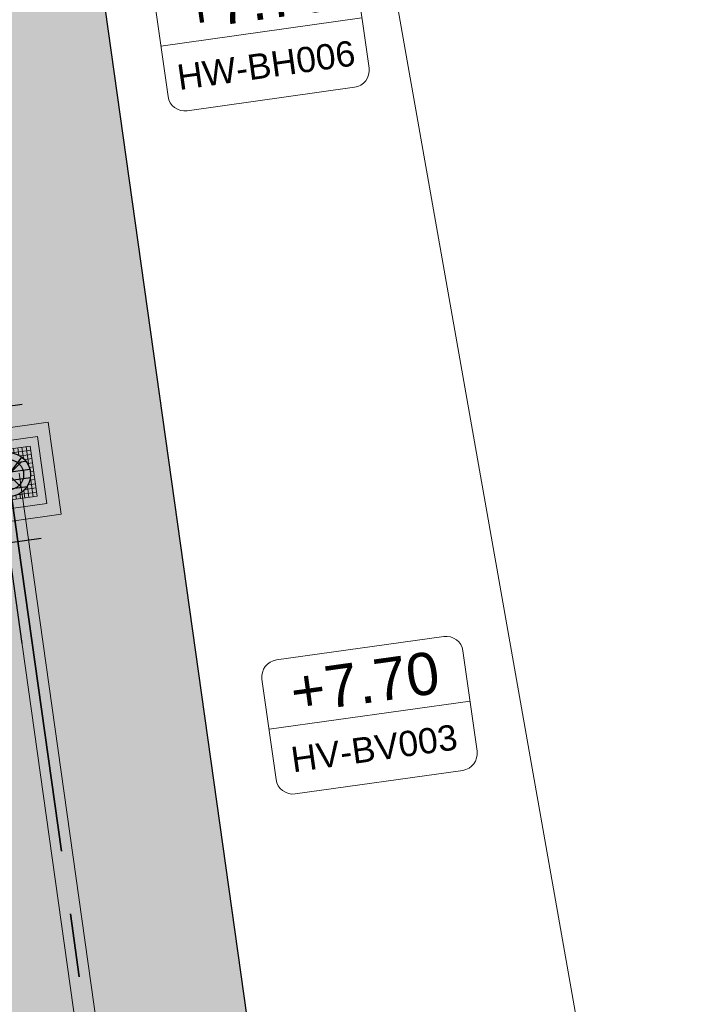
# Model space of a CAD drawing. Extents: x 98477 to 100410, y 398052 to 398969.
# Tile 15 of 256: x 98581.7 to 98589.56, y 398131.96 to 398143.61. Entities that reach past the tile are written whole.
import ezdxf
from ezdxf.enums import TextEntityAlignment as Align

# ---------------------------------------------------------------- set-up
doc = ezdxf.new("R2010")
doc.units = 0
doc.linetypes.add('RI-DWA', pattern=[9.75, 4.5, -0.75, 0.75, -0.75, 0.75, -0.75, 0.75, -0.75])
for name, color, linetype, lineweight in [('N-KO-kantverharding', 2, 'Continuous', 25), ('N-RI-DWA b.o.b.', 24, 'Continuous', 25), ('N-RI-DWA hoofdriool', 24, 'RI-DWA', 35), ('N-RI-DWA hoofdriool buiswand', 24, 'Continuous', 13), ('N-RI-DWA put', 1, 'Continuous', 25), ('N-RI-DWA putdeksel', 7, 'Continuous', 18), ('N-RI-DWA putnummer', 24, 'Continuous', 18), ('N-RI-DWA putwand', 7, 'Continuous', 18), ('N-RI-RWA putnummer', 162, 'Continuous', 18), ("N-VH-arcering 'MAT' grijs 251", 251, 'Continuous', 18), ('X-AL-hoogtelijn - Niv 1', 1, 'AL-HOOGTELIJN', 18)]:
    doc.layers.add(name, color=color, linetype=linetype, lineweight=lineweight)
doc.layers.add('X-AL-contourlijnen', color=30, linetype='Continuous', plot=False)
doc.layers.add('X-AL-hulplijn riolering', color=30, linetype='Continuous', plot=False)
doc.styles.add('CS Annotative', font='arial.ttf')
doc.styles.get("Standard").update_dxf_attribs({"font": 'txt.shx'})
doc.linetypes.add('AL-HOOGTELIJN', pattern='A,10,-1.5,["H",Standard,S=0.9,R=0,X=-0.3,Y=-0.45],-1.5,30', length=43)

# ---------------------------------------------------------------- blocks, each defined once
blk = doc.blocks.new('*U37')
h = blk.add_hatch()
h.set_pattern_fill('ANSI31', color=256, scale=0.8, angle=143.0000000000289)
h.set_pattern_definition([(188.0000000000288, (-2.688911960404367e-16, -1.277783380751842e-16), (0.01391731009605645, -0.09902680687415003), [])])
h.paths.add_polyline_path([(-0.1564719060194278, -0.2076452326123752, 0.618818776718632), (0.26, -9.71445146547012e-17, 0.2354687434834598), (0.1564719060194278, 0.207645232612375)])
at = {"flags": 128}
blk.add_lwpolyline([(-0.1564719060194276, -0.207645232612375), (0.1564719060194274, 0.2076452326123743)], dxfattribs=at)
blk.add_circle((-4.900751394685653e-17, -9.68757018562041e-17), 0.26)
at = {"layer": 'N-RI-DWA putdeksel', "flags": 128}
blk.add_lwpolyline([(-0.2553284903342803, -0.3388323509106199), (0.3388323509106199, -0.2553284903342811), (0.2553284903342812, 0.338832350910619), (-0.338832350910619, 0.2553284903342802)], close=True, dxfattribs=at)
at = {"layer": 'N-RI-DWA putdeksel', "lineweight": 5, "flags": 128}
for points in [[(-0.3318736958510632, 0.2058150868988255), (-0.105512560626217, 0.2376280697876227)], [(-0.2893189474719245, 0.2622871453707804), (-0.2575059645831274, 0.03592601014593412)], [(-0.2398055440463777, 0.2692458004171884), (-0.2211747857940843, 0.1366810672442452)], [(-0.1902921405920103, 0.2762044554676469), (-0.1780960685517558, 0.1894248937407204)], [(-0.1407787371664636, 0.2831631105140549), (-0.1324283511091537, 0.2237470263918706)], [(-0.09126533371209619, 0.2901217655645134), (-0.08502300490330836, 0.2457052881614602)], [(-0.04175193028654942, 0.2970804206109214), (-0.03618500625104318, 0.2574696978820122)], [(0.007761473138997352, 0.3040390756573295), (0.0140038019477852, 0.2596225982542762)], [(0.03592601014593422, 0.2575059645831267), (0.2622871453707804, 0.2893189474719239)], [(0.05727487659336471, 0.310997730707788), (0.06562526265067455, 0.2515816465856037)], [(0.1067882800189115, 0.317956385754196), (0.118984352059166, 0.2311768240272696)], [(0.1366810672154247, 0.2211747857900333), (0.2692458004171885, 0.2398055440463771)], [(0.1563016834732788, 0.3249150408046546), (0.1749324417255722, 0.1923503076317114)], [(0.2058150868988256, 0.3318736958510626), (0.2376280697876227, 0.1055125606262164)], [(-0.3249150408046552, 0.1563016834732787), (-0.1923503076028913, 0.1749324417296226)], [(-0.3179563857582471, 0.106788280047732), (-0.2311768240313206, 0.1189843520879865)], [(0.18942489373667, 0.1780960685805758), (0.2762044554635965, 0.1902921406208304)], [(0.2237470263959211, 0.1324283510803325), (0.2831631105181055, 0.1407787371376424)], [(-0.3109977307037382, 0.05727487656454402), (-0.2515816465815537, 0.06562526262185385)], [(-0.3040390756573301, 0.007761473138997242), (-0.2596225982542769, 0.01400380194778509)], [(0.2457052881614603, 0.08502300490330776), (0.2901217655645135, 0.09126533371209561)], [(0.2574696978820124, 0.03618500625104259), (0.2970804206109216, 0.04175193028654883)], [(-0.297080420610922, -0.04175193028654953), (-0.2574696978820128, -0.03618500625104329)], [(-0.290121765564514, -0.0912653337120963), (-0.2457052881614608, -0.08502300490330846)], [(-0.2376280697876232, -0.1055125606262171), (-0.2058150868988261, -0.3318736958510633)], [(0.2311768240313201, -0.1189843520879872), (0.3179563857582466, -0.1067882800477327)], [(0.2515816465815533, -0.06562526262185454), (0.3109977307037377, -0.0572748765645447)], [(0.2575059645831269, -0.03592601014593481), (0.289318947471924, -0.262287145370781)], [(0.2596225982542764, -0.01400380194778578), (0.3040390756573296, -0.007761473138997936)], [(-0.283163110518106, -0.1407787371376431), (-0.2237470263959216, -0.1324283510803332)], [(-0.276204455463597, -0.190292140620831), (-0.1894248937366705, -0.1780960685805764)], [(-0.269245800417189, -0.2398055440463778), (-0.1366810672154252, -0.2211747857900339)], [(-0.1749324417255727, -0.192350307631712), (-0.1563016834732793, -0.3249150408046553)], [(-0.1189843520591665, -0.2311768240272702), (-0.106788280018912, -0.3179563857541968)], [(0.1055125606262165, -0.2376280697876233), (0.3318736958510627, -0.2058150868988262)], [(0.1324283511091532, -0.2237470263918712), (0.1407787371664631, -0.2831631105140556)], [(0.1780960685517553, -0.1894248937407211), (0.1902921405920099, -0.2762044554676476)], [(0.1923503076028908, -0.1749324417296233), (0.3249150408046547, -0.1563016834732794)], [(0.2211747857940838, -0.1366810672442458), (0.2398055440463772, -0.2692458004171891)], [(-0.262287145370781, -0.2893189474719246), (-0.03592601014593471, -0.2575059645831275)], [(-0.06562526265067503, -0.2515816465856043), (-0.05727487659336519, -0.3109977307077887)], [(-0.01400380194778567, -0.259622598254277), (-0.007761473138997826, -0.3040390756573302)], [(0.0361850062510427, -0.257469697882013), (0.04175193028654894, -0.2970804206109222)], [(0.08502300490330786, -0.2457052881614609), (0.09126533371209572, -0.2901217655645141)]]:
    blk.add_lwpolyline(points, dxfattribs=at)
at = {"layer": 'N-RI-DWA putwand', "flags": 128}
for points in [[(-0.4681022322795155, -0.6211926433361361), (0.6211926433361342, -0.4681022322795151), (0.4681022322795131, 0.6211926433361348), (-0.6211926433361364, 0.4681022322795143)], [(-0.3404379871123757, -0.4517764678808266), (0.4517764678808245, -0.3404379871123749), (0.3404379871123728, 0.4517764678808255), (-0.4517764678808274, 0.3404379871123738)]]:
    blk.add_lwpolyline(points, close=True, dxfattribs=at)
blk = doc.blocks.new('*U119')
at = {"layer": 'X-AL-hulplijn riolering', "flags": 128}
for points in [[(-1.391731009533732, 9.902680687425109), (2.838498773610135e-16, -4.397673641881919e-16)], [(1.423843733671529, 4.23941847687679), (-2.537228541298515, 3.682726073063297)], [(2.529472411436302e-16, -3), (2.529472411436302e-16, 3)], [(-6.530782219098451e-28, -8.454616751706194e-28), (1.391731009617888, -9.902680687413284)], [(2.537228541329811, -3.682726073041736), (-1.423843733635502, -4.239418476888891)]]:
    blk.add_lwpolyline(points, dxfattribs=at)
at = {"layer": 'N-RI-DWA b.o.b.', "linetype": 'Continuous', "style": 'CS Annotative'}
blk.add_attdef('B.o.b.rechts', text='', height=0.5000000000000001, rotation=97.99999999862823, dxfattribs=at).set_placement((-0.5074457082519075, 0.7365452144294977), align=Align.MIDDLE_LEFT)
blk.add_attdef('B.o.b.links', text='', height=0.5000000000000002, rotation=98.00000000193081, dxfattribs=at).set_placement((-0.2847687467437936, -0.8478836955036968), align=Align.MIDDLE_RIGHT)
blk = doc.blocks.new('*U585')
at = {"layer": 'X-AL-hulplijn riolering'}
for points in [[(-0.6275572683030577, 0.6275572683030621), (7.682743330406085e-16, 0), (0.6275572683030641, 0.6275572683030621, 0.4142135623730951)], [(3.290701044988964e-15, 0), (-0.6275572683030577, -0.6275572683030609, 0.4142135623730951), (0.6275572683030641, -0.6275572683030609)]]:
    blk.add_hatch(color=256, dxfattribs=at).paths.add_polyline_path(points)
at = {"lineweight": 9}
blk.add_line((15.39597903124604, -15.0660172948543), (27.27919585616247, -13.39594008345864), dxfattribs=at)
blk.add_lwpolyline([(16.94293950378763, -18.88791646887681), (26.84562019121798, -17.49618545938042, 0.414213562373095), (27.69671515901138, -16.36674428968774), (26.86167655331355, -10.42513587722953, 0.414213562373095), (25.73223538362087, -9.574040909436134), (15.82955469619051, -10.96577191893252, 0.414213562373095), (14.97845972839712, -12.0952130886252), (15.81349833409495, -18.03682150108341, 0.414213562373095)], format="xyb", close=True)
at = {"layer": 'X-AL-hulplijn riolering'}
for points in [[(0.7530687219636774, -0.7530687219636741), (-0.7530687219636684, 0.7530687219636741)], [(0.7530687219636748, 0.7530687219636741), (-0.7530687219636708, -0.7530687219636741)]]:
    blk.add_lwpolyline(points, dxfattribs=at)
blk.add_circle((3.290701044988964e-15, 0), 0.8875, dxfattribs=at)
at = {"style": 'CS Annotative'}
for tag, height, p in [('HOOGTE', 2.5, (21.06260272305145, -12.27436073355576)), ('NR', 1.5, (21.61257216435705, -16.18759664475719))]:
    blk.add_attdef(tag, text='', height=height, rotation=7.999999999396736, dxfattribs=at).set_placement(p, align=Align.MIDDLE_CENTER)
blk = doc.blocks.new('*U591')
at = {"layer": 'X-AL-hulplijn riolering'}
for points in [[(-0.6275572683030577, 0.6275572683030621), (7.682743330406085e-16, 0), (0.6275572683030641, 0.6275572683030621, 0.4142135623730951)], [(3.290701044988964e-15, 0), (-0.6275572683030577, -0.6275572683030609, 0.4142135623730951), (0.6275572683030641, -0.6275572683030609)]]:
    blk.add_hatch(color=256, dxfattribs=at).paths.add_polyline_path(points)
at = {"lineweight": 9}
blk.add_line((17.47830605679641, 18.97339578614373), (29.3615228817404, 20.64347299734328), dxfattribs=at)
blk.add_lwpolyline([(19.02526652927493, 15.15149661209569), (28.92794721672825, 16.54322762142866, 0.414213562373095), (29.77904218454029, 17.67266879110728), (28.94400357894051, 23.61427720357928, 0.414213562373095), (27.81456240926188, 24.46537217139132), (17.91188172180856, 23.07364116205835, 0.414213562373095), (17.06078675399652, 21.94419999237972), (17.8958253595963, 16.00259157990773, 0.414213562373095)], format="xyb", close=True)
at = {"layer": 'X-AL-hulplijn riolering'}
for points in [[(0.7530687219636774, -0.7530687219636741), (-0.7530687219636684, 0.7530687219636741)], [(0.7530687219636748, 0.7530687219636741), (-0.7530687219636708, -0.7530687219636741)]]:
    blk.add_lwpolyline(points, dxfattribs=at)
blk.add_circle((3.290701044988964e-15, 0), 0.8875, dxfattribs=at)
at = {"style": 'CS Annotative'}
for tag, height, p in [('HOOGTE', 2.5, (23.14492974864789, 21.76505234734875)), ('NR', 1.5, (23.69489918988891, 17.85181643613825))]:
    blk.add_attdef(tag, text='', height=height, rotation=7.999999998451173, dxfattribs=at).set_placement(p, align=Align.MIDDLE_CENTER)

msp = doc.modelspace()

# ---------------------------------------------------------------- hatches: boundary and pattern name
at = {"layer": "N-VH-arcering 'MAT' grijs 251"}
h = msp.add_hatch(color=256, dxfattribs=at)
h.dxf.hatch_style = 1
edge = h.paths.add_edge_path()
edge.add_line((98801.70985258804, 398275.5025756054), (98759.07881222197, 398269.5111736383))
edge.add_arc((98758.55691309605, 398273.2246788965), 3.749999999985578, 188.0000000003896, 277.9999999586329, ccw=False)
edge.add_line((98754.84340783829, 398272.7027797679), (98754.7320693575, 398273.4949942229))
edge.add_arc((98759.43584268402, 398274.1560664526), 4.75000000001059, 98.00000000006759, 188.0000000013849, ccw=False)
edge.add_line((98758.77477045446, 398278.859839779), (98802.64364589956, 398285.0252081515))
edge.add_arc((98800.79960231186, 398298.1462600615), 13.24999999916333, 278.0000000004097, 315.3695932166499)
edge.add_arc((98814.32101528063, 398284.7981743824), 5.750000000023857, 97.99999999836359, 135.3695932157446, ccw=False)
edge.add_line((98813.52076995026, 398290.4922157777), (98817.94515990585, 398291.114023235))
edge.add_arc((98818.74540523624, 398285.4199818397), 5.750000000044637, 8.00000000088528, 97.99999999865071, ccw=False)
edge.add_line((98824.43944663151, 398286.2202271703), (98832.12180180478, 398231.5574297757))
edge.add_arc((98824.4472242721, 398230.4788382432), 7.74999999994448, -36.90337989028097, 8.000000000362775, ccw=False)
edge.add_line((98830.64450586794, 398225.8252159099), (98822.02531955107, 398214.3469478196))
edge.add_arc((98828.62242576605, 398209.3930917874), 8.249999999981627, 143.0966201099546, 188.000000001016)
edge.add_line((98820.45271419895, 398208.2449137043), (98820.95212056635, 398204.6914527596))
edge.add_line((98820.95212056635, 398204.6914527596), (98824.98814049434, 398175.9736787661))
edge.add_line((98824.98814049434, 398175.9736787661), (98826.34507822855, 398166.3185650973))
edge.add_arc((98829.56344945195, 398166.7708776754), 3.249999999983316, 187.9999999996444, 277.9999999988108)
edge.add_line((98830.01576203, 398163.552506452), (98845.49611657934, 398165.7281284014))
edge.add_line((98845.49611657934, 398165.7281284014), (98850.05134969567, 398166.3683246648))
edge.add_line((98850.05134969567, 398166.3683246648), (98871.26042709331, 398169.349066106))
edge.add_line((98871.26042709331, 398169.349066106), (98879.77673248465, 398170.5459547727))
edge.add_line((98879.77673248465, 398170.5459547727), (98895.91810200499, 398172.8144763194))
edge.add_line((98895.91810200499, 398172.8144763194), (98895.01347684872, 398179.2512187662))
edge.add_line((98895.01347684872, 398179.2512187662), (98835.84495974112, 398170.9356259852))
edge.add_arc((98835.18388751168, 398175.6393993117), 4.749999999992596, 188.0000000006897, 277.9999999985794, ccw=False)
edge.add_line((98830.48011418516, 398174.9783270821), (98825.97718274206, 398207.0183491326))
edge.add_arc((98833.65176027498, 398208.096940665), 7.750000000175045, 143.0966201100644, 188.0000000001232, ccw=False)
edge.add_line((98827.4544786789, 398212.7505629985), (98836.07366499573, 398224.2288310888))
edge.add_arc((98829.47655878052, 398229.1826871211), 8.250000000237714, 323.096620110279, 367.9999999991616)
edge.add_line((98837.64627034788, 398230.3308652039), (98837.34238794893, 398232.4931008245))
edge.add_line((98837.34238794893, 398232.4931008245), (98837.34238780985, 398232.493100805))
edge.add_line((98837.34238780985, 398232.493100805), (98829.68786739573, 398286.9578446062))
edge.add_arc((98835.38190879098, 398287.7580899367), 5.749999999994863, 97.99999999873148, 188.0000000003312, ccw=False)
edge.add_line((98834.58166346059, 398293.452131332), (98882.50500414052, 398300.1873176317))
edge.add_arc((98883.61838894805, 398292.2651730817), 8.000000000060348, 11.632034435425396, 97.9999999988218, ccw=False)
edge.add_line((98891.45409032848, 398293.8781776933), (98890.9995, 398296.0865))
edge.add_line((98890.9995, 398296.0865), (98889.023, 398305.688))
edge.add_line((98889.023, 398305.688), (98888.557, 398307.974))
edge.add_line((98888.557, 398307.974), (98887.38477368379, 398314.7597044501))
edge.add_arc((98879.50153614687, 398313.3978799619), 8.00000000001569, -82.00000000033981, 9.801079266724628, ccw=False)
edge.add_line((98880.6149209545, 398305.475735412), (98872.94460748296, 398304.3977431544))
edge.add_arc((98872.42270835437, 398308.1112484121), 3.749999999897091, 189.4265010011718, 278.00000000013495, ccw=False)
edge.add_arc((92946.7354543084, 397324.3039467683), 6003.049999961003, 9.42650100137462, 10.61166010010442)
edge.add_line((98847.1206531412, 398429.7738954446), (98842.31285519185, 398429.0982035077))
edge.add_arc((92946.7354539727, 397324.3039467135), 5998.200000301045, 9.428546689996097, 10.613773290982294, ccw=False)
edge.add_arc((98860.08948650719, 398306.4687901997), 3.840166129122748, -81.43407539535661, 6.657381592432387, ccw=False)
edge.add_line((98860.66146879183, 398302.6714605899), (98847.18483033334, 398300.7774425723))
edge.add_line((98847.18483033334, 398300.7774425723), (98842.62959721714, 398300.1372463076))
edge.add_line((98842.62959721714, 398300.1372463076), (98820.15051205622, 398296.9780169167))
edge.add_arc((98819.35026672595, 398302.672058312), 5.749999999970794, 187.9999999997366, 277.99999999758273, ccw=False)
edge.add_line((98813.65622533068, 398301.8718129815), (98812.30624625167, 398311.4774132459))
edge.add_line((98812.30624625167, 398311.4774132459), (98811.1093575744, 398319.9937186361))
edge.add_line((98811.1093575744, 398319.9937186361), (98809.24443803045, 398333.2633107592))
edge.add_line((98809.24443803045, 398333.2633107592), (98808.67382831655, 398337.3234098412))
edge.add_line((98808.67382831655, 398337.3234098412), (98807.71353391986, 398344.1562595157))
edge.add_line((98807.71353391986, 398344.1562595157), (98807.70657526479, 398344.2057729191))
edge.add_line((98807.70657526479, 398344.2057729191), (98811.66764753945, 398344.7624653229))
edge.add_line((98811.66764753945, 398344.7624653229), (98829.49247277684, 398347.2675811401))
edge.add_line((98829.49247277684, 398347.2675811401), (98831.96814294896, 398347.6155138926))
edge.add_line((98831.96814294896, 398347.6155138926), (98831.06351779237, 398354.0522563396))
edge.add_line((98831.06351779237, 398354.0522563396), (98828.58784762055, 398353.704323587))
edge.add_line((98828.58784762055, 398353.704323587), (98810.76302238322, 398351.1992077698))
edge.add_line((98810.76302238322, 398351.1992077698), (98806.80195010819, 398350.6425153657))
edge.add_line((98806.80195010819, 398350.6425153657), (98806.79499145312, 398350.6920287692))
edge.add_line((98806.79499145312, 398350.6920287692), (98805.14616655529, 398362.4240275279))
edge.add_line((98805.14616655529, 398362.4240275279), (98805.04836903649, 398363.119893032))
edge.add_line((98805.04836903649, 398363.119893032), (98803.99065346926, 398370.6459303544))
edge.add_line((98803.99065346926, 398370.6459303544), (98802.48758397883, 398381.3408254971))
edge.add_line((98802.48758397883, 398381.3408254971), (98801.4298684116, 398388.8668628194))
edge.add_line((98801.4298684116, 398388.8668628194), (98799.92679892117, 398399.561757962))
edge.add_line((98799.92679892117, 398399.561757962), (98798.86908335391, 398407.0877952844))
edge.add_line((98798.86908335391, 398407.0877952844), (98797.36601386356, 398417.7826904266))
edge.add_line((98797.36601386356, 398417.7826904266), (98796.79540414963, 398421.8427895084))
edge.add_line((98796.79540414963, 398421.8427895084), (98795.88382033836, 398428.3290453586))
edge.add_line((98795.88382033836, 398428.3290453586), (98795.87686168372, 398428.3785587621))
edge.add_line((98795.87686168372, 398428.3785587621), (98799.83793395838, 398428.9352511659))
edge.add_line((98799.83793395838, 398428.9352511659), (98817.66275919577, 398431.4403669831))
edge.add_line((98817.66275919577, 398431.4403669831), (98820.13842936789, 398431.7882997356))
edge.add_line((98820.13842936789, 398431.7882997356), (98819.2338042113, 398438.2250421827))
edge.add_line((98819.2338042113, 398438.2250421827), (98816.75813403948, 398437.87710943))
edge.add_line((98816.75813403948, 398437.87710943), (98798.93330880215, 398435.3719936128))
edge.add_line((98798.93330880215, 398435.3719936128), (98794.9722365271, 398434.8153012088))
edge.add_line((98794.9722365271, 398434.8153012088), (98794.96527787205, 398434.8648146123))
edge.add_line((98794.96527787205, 398434.8648146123), (98793.37870452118, 398446.1538705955))
edge.add_line((98793.37870452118, 398446.1538705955), (98792.73850825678, 398450.7091037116))
edge.add_line((98792.73850825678, 398450.7091037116), (98789.33816684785, 398474.9037900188))
edge.add_line((98789.33816684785, 398474.9037900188), (98783.89169246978, 398474.1383379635))
edge.add_line((98783.89169246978, 398474.1383379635), (98786.76317609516, 398453.7066703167))
edge.add_arc((98782.05940276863, 398453.0455980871), 4.750000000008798, -82.0000000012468, 7.999999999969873, ccw=False)
edge.add_line((98782.72047499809, 398448.3418247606), (98773.11487473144, 398446.9918456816))
edge.add_line((98773.11487473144, 398446.9918456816), (98764.5985693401, 398445.7949570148))
edge.add_line((98764.5985693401, 398445.7949570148), (98743.40683266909, 398442.8166526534))
edge.add_line((98743.40683266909, 398442.8166526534), (98734.89052727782, 398441.6197639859))
edge.add_line((98734.89052727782, 398441.6197639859), (98611.80020633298, 398424.3205475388))
edge.add_line((98611.80020633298, 398424.3205475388), (98607.65702311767, 398453.8008279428))
edge.add_arc((98611.6373665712, 398454.1216500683), 3.993251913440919, 101.39182936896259, 184.6081706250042, ccw=False)
edge.add_line((98610.84862924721, 398458.0362323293), (98611.83889731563, 398458.1754054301))
edge.add_line((98611.83889731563, 398458.1754054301), (98639.5664032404, 398462.0722522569))
edge.add_line((98639.5664032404, 398462.0722522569), (98641.54693937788, 398462.3505984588))
edge.add_line((98641.54693937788, 398462.3505984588), (98659.37176461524, 398464.8557142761))
edge.add_line((98659.37176461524, 398464.8557142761), (98661.84743478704, 398465.2036470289))
edge.add_line((98661.84743478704, 398465.2036470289), (98660.94280963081, 398471.6403894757))
edge.add_line((98660.94280963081, 398471.6403894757), (98649.90132066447, 398470.0886093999))
edge.add_line((98649.90132066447, 398470.0886093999), (98624.64948491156, 398466.5396953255))
edge.add_line((98624.64948491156, 398466.5396953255), (98622.66894877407, 398466.2613491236))
edge.add_line((98622.66894877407, 398466.2613491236), (98604.84412353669, 398463.7562333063))
edge.add_line((98604.84412353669, 398463.7562333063), (98602.86358739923, 398463.4778871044))
edge.add_line((98602.86358739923, 398463.4778871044), (98594.9414428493, 398462.3645022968))
edge.add_line((98594.9414428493, 398462.3645022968), (98576.27488975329, 398459.7410893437))
edge.add_line((98576.27488975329, 398459.7410893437), (98577.17951490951, 398453.3043468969))
edge.add_line((98577.17951490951, 398453.3043468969), (98578.1697829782, 398453.4435199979))
edge.add_line((98578.1697829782, 398453.4435199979), (98598.47059208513, 398456.2943364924))
edge.add_arc((98598.79151287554, 398452.3139562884), 3.993296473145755, 11.424909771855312, 94.60953932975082, ccw=False)
edge.add_line((98602.70568277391, 398453.1049624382), (98606.84886598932, 398423.6246820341))
edge.add_line((98606.84886598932, 398423.6246820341), (98548.81915716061, 398415.4691383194))
edge.add_arc((98548.15808493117, 398420.172911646), 4.750000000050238, 188.0000000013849, 277.99999999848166, ccw=False)
edge.add_line((98543.45431160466, 398419.5118394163), (98539.76818545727, 398445.7399897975))
edge.add_line((98539.76818545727, 398445.7399897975), (98538.97597100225, 398445.6286513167))
edge.add_line((98538.97597100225, 398445.6286513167), (98538.73241807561, 398447.361620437))
edge.add_line((98538.73241807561, 398447.361620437), (98534.77134580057, 398446.8049280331))
edge.add_line((98534.77134580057, 398446.8049280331), (98536.52992450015, 398434.2919904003))
edge.add_line((98536.52992450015, 398434.2919904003), (98537.17012076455, 398429.7367572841))
edge.add_line((98537.17012076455, 398429.7367572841), (98538.39484405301, 398421.0223982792))
edge.add_line((98538.39484405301, 398421.0223982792), (98539.03504031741, 398416.467165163))
edge.add_line((98539.03504031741, 398416.467165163), (98541.02521566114, 398402.30633178))
edge.add_line((98541.02521566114, 398402.30633178), (98541.66541192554, 398397.7510986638))
edge.add_line((98541.66541192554, 398397.7510986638), (98543.65558726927, 398383.5902652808))
edge.add_line((98543.65558726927, 398383.5902652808), (98544.29578353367, 398379.0350321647))
edge.add_line((98544.29578353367, 398379.0350321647), (98545.60401068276, 398369.7265123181))
edge.add_arc((98543.87104156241, 398369.4829593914), 1.750000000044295, -82.00000000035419, 7.99999999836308, ccw=False)
edge.add_line((98544.11459448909, 398367.7499902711), (98522.47723718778, 398364.7090580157))
edge.add_line((98522.47723718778, 398364.7090580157), (98523.21485462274, 398359.4606372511))
edge.add_line((98523.21485462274, 398359.4606372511), (98545.05026553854, 398362.5294041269))
edge.add_line((98545.05026553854, 398362.5294041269), (98549.60549865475, 398363.1696003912))
edge.add_line((98549.60549865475, 398363.1696003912), (98564.16243926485, 398365.2154449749))
edge.add_arc((98564.82351149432, 398360.5116716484), 4.749999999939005, 8.000000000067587, 97.99999999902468, ccw=False)
edge.add_line((98569.5272848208, 398361.172743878), (98576.49985717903, 398311.5603136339))
edge.add_arc((98571.7960838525, 398310.8992414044), 4.749999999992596, -82.0000000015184, 7.999999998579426, ccw=False)
edge.add_line((98572.45715608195, 398306.1954680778), (98563.84182388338, 398304.9846620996))
edge.add_line((98563.84182388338, 398304.9846620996), (98559.28659076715, 398304.3444658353))
edge.add_line((98559.28659076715, 398304.3444658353), (98541.0161448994, 398301.7767221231))
edge.add_line((98541.0161448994, 398301.7767221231), (98541.7537623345, 398296.5283013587))
edge.add_line((98541.7537623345, 398296.5283013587), (98553.88454617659, 398298.2331718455))
edge.add_arc((98554.12809910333, 398296.5002027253), 1.749999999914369, 7.999999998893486, 98.0000000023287, ccw=False)
edge.add_line((98555.86106822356, 398296.7437556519), (98557.35022040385, 398286.1478873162))
edge.add_line((98557.35022040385, 398286.1478873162), (98557.99041666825, 398281.5926542))
edge.add_line((98557.99041666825, 398281.5926542), (98560.13368242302, 398266.3425259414))
edge.add_line((98560.13368242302, 398266.3425259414), (98560.77387868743, 398261.7872928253))
edge.add_line((98560.77387868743, 398261.7872928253), (98562.9171444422, 398246.5371645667))
edge.add_line((98562.9171444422, 398246.5371645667), (98563.5573407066, 398241.9819314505))
edge.add_line((98563.5573407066, 398241.9819314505), (98565.70060646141, 398226.7318031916))
edge.add_line((98565.70060646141, 398226.7318031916), (98566.34080272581, 398222.1765700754))
edge.add_line((98566.34080272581, 398222.1765700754), (98567.56552601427, 398213.4622110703))
edge.add_line((98567.56552601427, 398213.4622110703), (98568.20572227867, 398208.9069779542))
edge.add_line((98568.20572227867, 398208.9069779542), (98576.53105717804, 398149.6691420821))
edge.add_line((98576.53105717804, 398149.6691420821), (98576.55610833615, 398149.4908938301))
edge.add_line((98576.55610833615, 398149.4908938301), (98535.4599834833, 398143.7152101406))
edge.add_line((98535.4599834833, 398143.7152101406), (98536.3465161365, 398137.4072025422))
edge.add_line((98536.3465161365, 398137.4072025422), (98537.33678420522, 398137.5463756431))
edge.add_line((98537.33678420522, 398137.5463756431), (98577.44264098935, 398143.1828862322))
edge.add_line((98577.44264098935, 398143.1828862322), (98578.76478544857, 398133.7753395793))
edge.add_line((98578.76478544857, 398133.7753395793), (98538.65892866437, 398128.1388289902))
edge.add_line((98538.65892866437, 398128.1388289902), (98537.66866059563, 398127.9996558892))
edge.add_line((98537.66866059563, 398127.9996558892), (98538.57328575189, 398121.5629134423))
edge.add_line((98538.57328575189, 398121.5629134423), (98579.66941060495, 398127.3385971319))
edge.add_line((98579.66941060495, 398127.3385971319), (98579.67636925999, 398127.2890837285))
edge.add_line((98579.67636925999, 398127.2890837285), (98580.7660946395, 398119.5352847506))
edge.add_line((98580.7660946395, 398119.5352847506), (98582.57534495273, 398106.6617998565))
edge.add_line((98582.57534495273, 398106.6617998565), (98583.06245080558, 398103.1958616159))
edge.add_line((98583.06245080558, 398103.1958616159), (98584.87170111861, 398090.3223767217))
edge.add_line((98584.87170111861, 398090.3223767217), (98585.35880697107, 398086.8564384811))
edge.add_line((98585.35880697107, 398086.8564384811), (98587.16805728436, 398073.9829535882))
edge.add_line((98587.16805728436, 398073.9829535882), (98588.14928671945, 398067.0011433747))
edge.add_arc((98585.92118356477, 398066.6880038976), 2.249999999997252, -71.05267843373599, 7.999999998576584, ccw=False)
edge.add_line((98586.6517556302, 398064.5599145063), (98587.08769329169, 398064.7095716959))
edge.add_line((98587.08769329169, 398064.7095716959), (98595.76511800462, 398067.6885274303))
edge.add_line((98595.76511800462, 398067.6885274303), (98596.09256923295, 398067.8009412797))
edge.add_arc((98595.36199716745, 398069.9290306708), 2.249999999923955, 187.9999999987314, 288.947321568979, ccw=False)
edge.add_line((98593.13389401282, 398069.6158911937), (98582.46560133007, 398145.5247379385))
edge.add_arc((98587.16937465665, 398146.1858101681), 4.750000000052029, 98.00000000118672, 187.9999999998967, ccw=False)
edge.add_line((98586.50830242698, 398150.8895834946), (98609.06670264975, 398154.0599598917))
edge.add_line((98609.06670264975, 398154.0599598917), (98621.30783352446, 398156.2004915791))
edge.add_line((98621.30783352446, 398156.2004915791), (98618.71337939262, 398174.6609919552))
edge.add_line((98618.71337939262, 398174.6609919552), (98600.88855415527, 398172.155876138))
edge.add_line((98600.88855415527, 398172.155876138), (98602.70587460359, 398159.2249692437))
edge.add_line((98602.70587460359, 398159.2249692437), (98585.67326382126, 398156.8311919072))
edge.add_arc((98585.08617653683, 398161.633146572), 4.837710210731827, 189.0296070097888, 276.97039299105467, ccw=False)
edge.add_line((98580.30841826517, 398160.8738930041), (98573.6350680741, 398208.3572469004))
edge.add_line((98573.6350680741, 398208.3572469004), (98572.71652560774, 398214.8930161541))
edge.add_line((98572.71652560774, 398214.8930161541), (98570.01656744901, 398234.1042166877))
edge.add_line((98570.01656744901, 398234.1042166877), (98569.09802498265, 398240.6399859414))
edge.add_line((98569.09802498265, 398240.6399859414), (98568.63179509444, 398243.9573839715))
edge.add_line((98568.63179509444, 398243.9573839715), (98568.16556520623, 398247.2747820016))
edge.add_arc((98572.86933853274, 398247.9358542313), 4.74999999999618, 98.00000000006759, 188.0000000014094, ccw=False)
edge.add_line((98572.20826630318, 398252.6396275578), (98597.85620928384, 398256.2442108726))
edge.add_line((98597.85620928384, 398256.2442108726), (98604.39197853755, 398257.1627533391))
edge.add_line((98604.39197853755, 398257.1627533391), (98619.64210679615, 398259.3060190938))
edge.add_line((98619.64210679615, 398259.3060190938), (98626.17787604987, 398260.2245615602))
edge.add_line((98626.17787604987, 398260.2245615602), (98639.44746817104, 398262.089481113))
edge.add_line((98639.44746817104, 398262.089481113), (98639.4969815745, 398262.096439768))
edge.add_line((98639.4969815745, 398262.096439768), (98640.05367397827, 398258.1353674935))
edge.add_line((98640.05367397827, 398258.1353674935), (98641.8629242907, 398245.2618825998))
edge.add_line((98641.8629242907, 398245.2618825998), (98642.14127049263, 398243.2813464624))
edge.add_line((98642.14127049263, 398243.2813464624), (98643.25465530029, 398235.3592019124))
edge.add_line((98643.25465530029, 398235.3592019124), (98644.5767997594, 398225.9516552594))
edge.add_line((98644.5767997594, 398225.9516552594), (98646.03811731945, 398215.5538405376))
edge.add_line((98646.03811731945, 398215.5538405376), (98646.38605007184, 398213.0781703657))
edge.add_line((98646.38605007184, 398213.0781703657), (98652.82279251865, 398213.9827955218))
edge.add_line((98652.82279251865, 398213.9827955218), (98652.47485976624, 398216.4584656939))
edge.add_line((98652.47485976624, 398216.4584656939), (98651.70940771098, 398221.904940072))
edge.add_line((98651.70940771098, 398221.904940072), (98651.43106150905, 398223.8854762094))
edge.add_line((98651.43106150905, 398223.8854762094), (98649.62181119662, 398236.758961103))
edge.add_line((98649.62181119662, 398236.758961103), (98649.34346499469, 398238.7394972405))
edge.add_line((98649.34346499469, 398238.7394972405), (98646.49041642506, 398259.0399926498))
edge.add_line((98646.49041642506, 398259.0399926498), (98645.93372402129, 398263.0010649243))
edge.add_line((98645.93372402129, 398263.0010649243), (98645.98323742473, 398263.0080235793))
edge.add_line((98645.98323742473, 398263.0080235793), (98654.39783815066, 398264.1906185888))
edge.add_line((98654.39783815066, 398264.1906185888), (98722.62535253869, 398273.7793704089))
edge.add_line((98722.62535253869, 398273.7793704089), (98731.14165792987, 398274.9762590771))
edge.add_line((98731.14165792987, 398274.9762590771), (98743.97026282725, 398276.7792019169))
edge.add_arc((98744.55735011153, 398271.9772472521), 4.837710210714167, 9.02960700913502, 96.9703929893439, ccw=False)
edge.add_line((98749.33510838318, 398272.73650082), (98750.7268393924, 398262.8338201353))
edge.add_line((98750.7268393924, 398262.8338201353), (98752.41029510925, 398263.0704144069))
edge.add_line((98752.41029510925, 398263.0704144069), (98756.96552822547, 398263.7106106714))
edge.add_line((98756.96552822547, 398263.7106106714), (98772.21565648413, 398265.8538764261))
edge.add_line((98772.21565648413, 398265.8538764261), (98776.77088960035, 398266.4940726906))
edge.add_line((98776.77088960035, 398266.4940726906), (98795.98209013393, 398269.1940308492))
edge.add_line((98795.98209013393, 398269.1940308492), (98800.53732325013, 398269.8342271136))
edge.add_line((98800.53732325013, 398269.8342271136), (98802.46834598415, 398270.1056146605))
edge.add_line((98802.46834598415, 398270.1056146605), (98801.70985258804, 398275.5025756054))
edge = h.paths.add_edge_path(flags=16)
edge.add_line((98744.0622075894, 398333.4636472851), (98751.98435213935, 398334.5770320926))
edge.add_line((98751.98435213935, 398334.5770320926), (98753.96600319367, 398334.8555349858))
edge.add_line((98753.96600319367, 398334.8555349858), (98764.36270300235, 398336.316695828))
edge.add_line((98764.36270300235, 398336.316695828), (98764.36270299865, 398336.3166958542))
edge.add_line((98764.36270299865, 398336.3166958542), (98766.34323913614, 398336.5950420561))
edge.add_line((98766.34323913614, 398336.5950420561), (98774.26538368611, 398337.7084268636))
edge.add_line((98774.26538368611, 398337.7084268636), (98774.24729118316, 398337.8371617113))
edge.add_line((98774.24729118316, 398337.8371617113), (98802.48973650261, 398341.8063785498))
edge.add_line((98802.48973650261, 398341.8063785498), (98803.0185942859, 398338.0433598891))
edge.add_line((98803.0185942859, 398338.0433598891), (98808.47417984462, 398299.2248515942))
edge.add_arc((98800.79960231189, 398298.1462600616), 7.750000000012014, -82.00000000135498, 8.000000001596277, ccw=False)
edge.add_line((98801.87819384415, 398290.4716825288), (98771.96746476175, 398286.2680036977))
edge.add_line((98771.96746476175, 398286.2680036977), (98767.41223164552, 398285.6278074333))
edge.add_line((98767.41223164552, 398285.6278074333), (98755.13290759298, 398283.9020609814))
edge.add_line((98755.13290759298, 398283.9020609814), (98746.61660220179, 398282.7051723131))
edge.add_line((98746.61660220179, 398282.7051723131), (98730.37620587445, 398280.4227334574))
edge.add_line((98730.37620587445, 398280.4227334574), (98721.85990048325, 398279.2258447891))
edge.add_line((98721.85990048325, 398279.2258447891), (98654.3282516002, 398269.7348904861))
edge.add_arc((98653.66717937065, 398274.4386638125), 4.749999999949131, 187.9999999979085, 277.9999999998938, ccw=False)
edge.add_line((98648.96340604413, 398273.7775915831), (98644.1340994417, 398308.1398935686))
edge.add_line((98644.1340994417, 398308.1398935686), (98642.93721077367, 398316.6561989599))
edge.add_line((98642.93721077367, 398316.6561989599), (98640.29988051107, 398335.4217788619))
edge.add_line((98640.29988051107, 398335.4217788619), (98638.12129075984, 398335.1155980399))
edge.add_line((98638.12129075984, 398335.1155980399), (98637.23004949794, 398334.990342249))
edge.add_line((98637.23004949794, 398334.990342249), (98635.05145974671, 398334.6841614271))
edge.add_line((98635.05145974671, 398334.6841614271), (98635.74036659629, 398329.7823344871))
edge.add_line((98635.74036659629, 398329.7823344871), (98636.93725526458, 398321.266029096))
edge.add_line((98636.93725526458, 398321.266029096), (98638.384655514, 398310.967241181))
edge.add_line((98638.384655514, 398310.967241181), (98639.02485177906, 398306.4120080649))
edge.add_line((98639.02485177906, 398306.4120080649), (98641.16811753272, 398291.1618798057))
edge.add_line((98641.16811753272, 398291.1618798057), (98642.36500620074, 398282.6455744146))
edge.add_line((98642.36500620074, 398282.6455744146), (98643.71498527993, 398273.0399741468))
edge.add_arc((98639.01121195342, 398272.3789019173), 4.749999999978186, -82.00000000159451, 7.999999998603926, ccw=False)
edge.add_line((98639.67228418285, 398267.6751285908), (98619.32227537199, 398264.8151213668))
edge.add_line((98619.32227537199, 398264.8151213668), (98614.27190822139, 398264.1053385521))
edge.add_line((98614.27190822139, 398264.1053385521), (98593.92189940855, 398261.2453313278))
edge.add_arc((98593.26082717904, 398265.9491046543), 4.750000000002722, 188.0000000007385, 277.9999999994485, ccw=False)
edge.add_line((98588.55705385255, 398265.2880324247), (98581.77932383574, 398313.5140873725))
edge.add_line((98581.77932383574, 398313.5140873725), (98580.58243516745, 398322.0303927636))
edge.add_line((98580.58243516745, 398322.0303927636), (98575.23122943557, 398360.1062000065))
edge.add_line((98575.23122943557, 398360.1062000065), (98574.59103317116, 398364.6614331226))
edge.add_line((98574.59103317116, 398364.6614331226), (98572.66348572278, 398378.3766458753))
edge.add_line((98572.66348572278, 398378.3766458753), (98571.18825085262, 398388.8734874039))
edge.add_line((98571.18825085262, 398388.8734874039), (98568.51612731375, 398407.8866343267))
edge.add_arc((98573.21990064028, 398408.5477065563), 4.750000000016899, 97.9999999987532, 188.0000000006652, ccw=False)
edge.add_line((98572.55882841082, 398413.2514798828), (98607.11918401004, 398418.1086211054))
edge.add_line((98607.11918401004, 398418.1086211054), (98607.61431804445, 398418.1782076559))
edge.add_line((98607.61431804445, 398418.1782076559), (98611.58353488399, 398389.9357623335))
edge.add_line((98611.58353488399, 398389.9357623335), (98611.454800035, 398389.9176698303))
edge.add_line((98611.454800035, 398389.9176698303), (98613.2640503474, 398377.0441849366))
edge.add_line((98613.2640503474, 398377.0441849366), (98613.33363689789, 398376.5490509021))
edge.add_line((98613.33363689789, 398376.5490509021), (98626.20712179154, 398378.3583012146))
edge.add_line((98626.20712179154, 398378.3583012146), (98628.18765792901, 398378.6366474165))
edge.add_line((98628.18765792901, 398378.6366474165), (98636.10980247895, 398379.7500322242))
edge.add_line((98636.10980247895, 398379.7500322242), (98648.36932117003, 398381.4729952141))
edge.add_line((98648.36932117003, 398381.4729952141), (98647.4646960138, 398387.9097376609))
edge.add_line((98647.4646960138, 398387.9097376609), (98634.59121112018, 398386.1004873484))
edge.add_line((98634.59121112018, 398386.1004873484), (98632.49184281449, 398385.8054403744))
edge.add_line((98632.49184281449, 398385.8054403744), (98619.73719008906, 398384.0128908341))
edge.add_line((98619.73719008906, 398384.0128908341), (98617.50908693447, 398383.6997513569))
edge.add_line((98617.50908693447, 398383.6997513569), (98612.56565838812, 398418.8740731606))
edge.add_line((98612.56565838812, 398418.8740731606), (98613.06079242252, 398418.943659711))
edge.add_line((98613.06079242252, 398418.943659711), (98667.57504960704, 398426.6051389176))
edge.add_line((98667.57504960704, 398426.6051389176), (98722.08930679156, 398434.2666181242))
edge.add_line((98722.08930679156, 398434.2666181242), (98726.14940587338, 398434.8372278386))
edge.add_line((98726.14940587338, 398434.8372278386), (98759.42241298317, 398439.51344403))
edge.add_line((98759.42241298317, 398439.51344403), (98763.48251206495, 398440.084053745))
edge.add_line((98763.48251206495, 398440.084053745), (98783.48592705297, 398442.8953503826))
edge.add_arc((98784.14699928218, 398438.191577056), 4.750000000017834, 8.000000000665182, 97.99999999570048, ccw=False)
edge.add_line((98788.85077260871, 398438.8526492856), (98795.6145853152, 398390.7256211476))
edge.add_arc((98790.91081198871, 398390.064548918), 4.749999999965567, -82.00000000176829, 8.000000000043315, ccw=False)
edge.add_line((98791.57188421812, 398385.3607755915), (98787.36324492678, 398384.7692899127))
edge.add_line((98787.36324492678, 398384.7692899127), (98774.48976003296, 398382.9600396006))
edge.add_line((98774.48976003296, 398382.9600396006), (98766.12199485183, 398381.7840268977))
edge.add_line((98766.12199485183, 398381.7840268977), (98766.07248144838, 398381.7770682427))
edge.add_line((98766.07248144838, 398381.7770682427), (98764.94517930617, 398389.7982395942))
edge.add_line((98764.94517930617, 398389.7982395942), (98762.09213076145, 398410.0987350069))
edge.add_line((98762.09213076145, 398410.0987350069), (98761.95295766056, 398411.0890030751))
edge.add_line((98761.95295766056, 398411.0890030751), (98755.5162152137, 398410.1843779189))
edge.add_line((98755.5162152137, 398410.1843779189), (98755.65538831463, 398409.1941098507))
edge.add_line((98755.65538831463, 398409.1941098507), (98758.50843688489, 398388.893614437))
edge.add_line((98758.50843688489, 398388.893614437), (98759.63573900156, 398380.8724430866))
edge.add_line((98759.63573900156, 398380.8724430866), (98759.5862255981, 398380.8654844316))
edge.add_line((98759.5862255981, 398380.8654844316), (98748.79230364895, 398379.3484976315))
edge.add_line((98748.79230364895, 398379.3484976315), (98744.23707053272, 398378.7083013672))
edge.add_line((98744.23707053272, 398378.7083013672), (98741.31577972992, 398378.2977407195))
edge.add_line((98741.31577972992, 398378.2977407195), (98735.86930535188, 398377.532288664))
edge.add_line((98735.86930535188, 398377.532288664), (98732.94801454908, 398377.1217280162))
edge.add_line((98732.94801454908, 398377.1217280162), (98728.39278143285, 398376.4815317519))
edge.add_line((98728.39278143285, 398376.4815317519), (98718.31915239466, 398375.0657755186))
edge.add_arc((98720.44154218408, 398359.9641874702), 15.25000000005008, 97.9999999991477, 128.0000000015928)
edge.add_line((98711.052704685, 398371.9813514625), (98707.24934533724, 398369.0098414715))
edge.add_line((98707.24934533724, 398369.0098414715), (98710.51235115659, 398364.8333844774))
edge.add_line((98710.51235115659, 398364.8333844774), (98713.62044188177, 398367.261691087))
edge.add_arc((98721.25410813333, 398357.3241039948), 12.53110121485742, 99.37790491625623, 127.53006232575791, ccw=False)
edge.add_line((98719.21222162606, 398369.6877279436), (98728.55711414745, 398371.001066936))
edge.add_line((98728.55711414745, 398371.001066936), (98733.11234726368, 398371.6412632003))
edge.add_line((98733.11234726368, 398371.6412632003), (98743.90626921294, 398373.1582500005))
edge.add_line((98743.90626921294, 398373.1582500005), (98752.42257460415, 398374.3551386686))
edge.add_line((98752.42257460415, 398374.3551386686), (98763.21649655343, 398375.8721254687))
edge.add_line((98763.21649655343, 398375.8721254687), (98767.77172966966, 398376.512321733))
edge.add_line((98767.77172966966, 398376.512321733), (98793.32064568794, 398380.102987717))
edge.add_arc((98793.7681908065, 398376.2908113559), 3.838357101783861, 9.304190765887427, 96.69580920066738, ccw=False)
edge.add_line((98797.55605007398, 398376.9113815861), (98799.60189465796, 398362.3544409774))
edge.add_line((98799.60189465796, 398362.3544409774), (98801.64078058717, 398347.8470137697))
edge.add_line((98801.64078058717, 398347.8470137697), (98801.71036713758, 398347.3518797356))
edge.add_line((98801.71036713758, 398347.3518797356), (98773.46792181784, 398343.3826628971))
edge.add_line((98773.46792181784, 398343.3826628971), (98773.36075853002, 398344.1451693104))
edge.add_line((98773.36075853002, 398344.1451693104), (98770.8850883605, 398343.7972365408))
edge.add_line((98770.8850883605, 398343.7972365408), (98758.01160346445, 398341.9879862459))
edge.add_line((98758.01160346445, 398341.9879862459), (98756.03106732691, 398341.7096400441))
edge.add_line((98756.03106732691, 398341.7096400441), (98743.15758242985, 398339.900389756))
edge.add_line((98743.15758242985, 398339.900389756), (98743.15758243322, 398339.9003897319))
edge.add_line((98743.15758243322, 398339.9003897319), (98742.16731436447, 398339.761216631))
edge.add_line((98742.16731436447, 398339.761216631), (98743.07193952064, 398333.3244741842))
edge.add_line((98743.07193952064, 398333.3244741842), (98744.0622075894, 398333.4636472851))
edge = h.paths.add_edge_path(flags=16)
edge.add_line((98545.99047331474, 398402.9031704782), (98545.73996173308, 398404.6856530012))
edge.add_arc((98550.44373505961, 398405.3467252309), 4.750000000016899, 98.00000000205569, 188.0000000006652, ccw=False)
edge.add_line((98549.78266282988, 398410.0504985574), (98557.70480737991, 398411.1638833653))
edge.add_arc((98558.36587960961, 398406.4601100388), 4.750000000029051, 8.000000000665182, 98.00000000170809, ccw=False)
edge.add_line((98563.06965293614, 398407.1211822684), (98563.35495779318, 398405.0911327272))
edge.add_line((98563.35495779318, 398405.0911327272), (98565.09462155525, 398392.7127818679))
edge.add_line((98565.09462155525, 398392.7127818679), (98565.44255430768, 398390.237111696))
edge.add_line((98565.44255430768, 398390.237111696), (98567.18221806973, 398377.8587608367))
edge.add_line((98567.18221806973, 398377.8587608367), (98567.46752292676, 398375.8287112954))
edge.add_arc((98562.76374960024, 398375.1676390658), 4.749999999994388, -82.00000000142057, 7.9999999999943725, ccw=False)
edge.add_line((98563.42482182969, 398370.4638657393), (98555.50267727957, 398369.3504809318))
edge.add_arc((98554.84160505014, 398374.0542542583), 4.749999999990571, 187.9999999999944, 277.99999999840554, ccw=False)
edge.add_line((98550.13783172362, 398373.3931820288), (98549.88732014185, 398375.1756645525))
edge.add_line((98549.88732014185, 398375.1756645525), (98548.07806982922, 398388.0491494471))
edge.add_line((98548.07806982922, 398388.0491494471), (98547.79972362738, 398390.0296855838))
edge.add_line((98547.79972362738, 398390.0296855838), (98545.99047331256, 398402.9031704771))
edge = h.paths.add_edge_path(flags=16)
edge.add_line((98580.97427237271, 398279.7231952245), (98580.69592617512, 398281.7037313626))
edge.add_line((98580.69592617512, 398281.7037313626), (98579.23460861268, 398292.1015460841))
edge.add_line((98579.23460861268, 398292.1015460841), (98578.55961907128, 398296.9043462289))
edge.add_arc((98573.85584574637, 398296.2432739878), 4.750000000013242, 8.000000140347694, 98.00000000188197)
edge.add_line((98573.19477351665, 398300.9470473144), (98565.5697093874, 398299.8754144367))
edge.add_arc((98566.23078161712, 398295.1716411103), 4.749999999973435, 98.00000000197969, 186.1903587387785)
edge.add_line((98561.5084782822, 398294.6594387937), (98561.50613232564, 398294.659109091))
edge.add_line((98561.50613232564, 398294.659109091), (98563.66331539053, 398279.3099540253))
edge.add_line((98563.66331539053, 398279.3099540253), (98563.94166159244, 398277.329417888))
edge.add_line((98563.94166159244, 398277.329417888), (98566.09884465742, 398261.9802628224))
edge.add_line((98566.09884465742, 398261.9802628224), (98566.10119061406, 398261.980592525))
edge.add_arc((98570.78174201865, 398262.7898752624), 4.749999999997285, 189.8096412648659, 277.9999999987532)
edge.add_line((98571.4428142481, 398258.0861019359), (98579.06787837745, 398259.1577348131))
edge.add_arc((98578.406806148, 398263.8615081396), 4.749999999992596, 277.9999999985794, 367.9999999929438)
edge.add_line((98583.11057947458, 398264.5225803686), (98582.43558993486, 398269.325380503))
edge.add_line((98582.43558993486, 398269.325380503), (98580.97427237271, 398279.7231952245))
edge = h.paths.add_edge_path(flags=16)
edge.add_line((98615.08128089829, 398162.7819088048), (98614.48868373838, 398166.998456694))
edge.add_arc((98612.75571461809, 398166.7549037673), 1.749999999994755, 8.000000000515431, 98.00000000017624)
edge.add_line((98612.51216169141, 398168.4878728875), (98608.55108941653, 398167.9311804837))
edge.add_arc((98608.79464234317, 398166.1982113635), 1.749999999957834, 97.99999999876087, 188.000000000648)
edge.add_line((98607.06167322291, 398165.9546584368), (98607.65427038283, 398161.7381105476))
edge.add_arc((98609.38723950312, 398161.9816634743), 1.749999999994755, 188.0000000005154, 277.999999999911)
edge.add_line((98609.6307924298, 398160.248694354), (98613.59186470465, 398160.8053867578))
edge.add_arc((98613.348311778, 398162.5383558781), 1.749999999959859, 277.9999999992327, 368.0000000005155)

# ---------------------------------------------------------------- linework, layer by layer
at = {"layer": 'N-KO-kantverharding', "flags": 128}
msp.add_lwpolyline([(98597.054, 398068.131), (98596.09256923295, 398067.8009412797, -0.4713496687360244), (98593.13389401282, 398069.6158911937), (98582.46560133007, 398145.5247379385, -0.4142135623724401), (98586.50830242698, 398150.8895834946), (98609.06670264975, 398154.0599598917), (98621.30783352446, 398156.2004915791), (98618.71337939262, 398174.6609919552), (98600.88855415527, 398172.155876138), (98602.70587460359, 398159.2249692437), (98585.67326382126, 398156.8311919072, -0.4037257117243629), (98580.30841826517, 398160.8738930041), (98573.6350680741, 398208.3572469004)], format="xyb", dxfattribs=at)
at = {"layer": 'N-RI-DWA hoofdriool'}
msp.add_lwpolyline([(98581.57274291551, 398138.2256922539), (98590.95248802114, 398071.4853379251)], dxfattribs=at)
at = {"layer": 'N-RI-DWA hoofdriool buiswand', "flags": 128}
for points in [[(98581.44895940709, 398138.2082956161), (98590.82870451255, 398071.4679412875)], [(98581.69652642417, 398138.2430888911), (98591.07627152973, 398071.5027345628)]]:
    msp.add_lwpolyline(points, dxfattribs=at)
at = {"layer": 'X-AL-contourlijnen', "flags": 128}
msp.add_lwpolyline([(98593.13389401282, 398069.6158911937), (98582.46560133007, 398145.5247379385, -0.4142135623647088), (98586.50830242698, 398150.8895834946), (98609.06670264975, 398154.0599598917), (98621.30783352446, 398156.2004915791), (98618.71337939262, 398174.6609919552), (98600.88855415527, 398172.155876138), (98602.70587460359, 398159.2249692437), (98585.67326382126, 398156.8311919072, -0.4037257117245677), (98580.30841826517, 398160.8738930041), (98573.6350680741, 398208.3572469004)], format="xyb", dxfattribs=at)
at = {"layer": 'X-AL-hoogtelijn - Niv 1', "flags": 128}
msp.add_lwpolyline([(98589.24058324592, 398126.3827796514), (98585.09400000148, 398149.8679999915), (98591.41394288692, 398150.9731297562), (98609.16015584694, 398153.4671973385), (98621.9827477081, 398155.7094055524), (98619.22403637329, 398175.338656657), (98600.21088945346, 398172.6665331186), (98602.02820990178, 398159.7356262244), (98585.595275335, 398157.4261278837, -0.1846220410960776), (98582.65908970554, 398158.1593248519), (98578.85642316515, 398185.2167032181)], format="xyb", dxfattribs=at)

# ---------------------------------------------------------------- block references
at = {"layer": 'N-RI-DWA b.o.b.'}
ref = msp.add_blockref('*U119', (98581.44895940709, 398138.2082956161), dxfattribs=dict(at, xscale=0.2, yscale=0.2, zscale=0.2))
ref.add_attrib('B.o.b.links', '+5.73', dxfattribs={"linetype": 'Continuous', "height": 0.5000000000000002, "rotation": 98.00000000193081, "style": 'CS Annotative'}).set_placement((98581.16419066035, 398137.3604119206), align=Align.MIDDLE_RIGHT)
ref.add_attrib('B.o.b.rechts', '+5.73', dxfattribs={"linetype": 'Continuous', "height": 0.5000000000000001, "rotation": 97.99999999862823, "style": 'CS Annotative'}).set_placement((98580.94151369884, 398138.9448408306), align=Align.MIDDLE_LEFT)
at = {"layer": 'N-RI-DWA put'}
msp.add_blockref('*U37', (98581.5727429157, 398138.2256922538), dxfattribs=at)
at = {"layer": 'N-RI-DWA putnummer'}
ref = msp.add_blockref('*U585', (98581.57274291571, 398138.2256922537), dxfattribs=dict(at, xscale=0.2, yscale=0.2, zscale=0.2))
ref.add_attrib('HOOGTE', '+7.70', dxfattribs={"linetype": 'Continuous', "height": 0.4999999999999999, "rotation": 7.999999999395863, "style": 'CS Annotative'}).set_placement((98585.78526346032, 398135.770820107), align=Align.MIDDLE_CENTER)
ref.add_attrib('NR', 'HV-BV003', dxfattribs={"linetype": 'Continuous', "height": 0.3, "rotation": 7.999999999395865, "style": 'CS Annotative'}).set_placement((98585.89525734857, 398134.9881729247), align=Align.MIDDLE_CENTER)
at = {"layer": 'N-RI-RWA putnummer'}
ref = msp.add_blockref('*U591', (98579.87858116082, 398139.5023347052), dxfattribs=dict(at, xscale=0.2, yscale=0.2, zscale=0.2))
ref.add_attrib('HOOGTE', '+7.70', dxfattribs={"linetype": 'Continuous', "height": 0.5, "rotation": 7.999999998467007, "style": 'CS Annotative'}).set_placement((98584.50756711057, 398143.8553451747), align=Align.MIDDLE_CENTER)
ref.add_attrib('NR', 'HW-BH006', dxfattribs={"linetype": 'Continuous', "height": 0.3, "rotation": 7.999999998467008, "style": 'CS Annotative'}).set_placement((98584.6175609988, 398143.0726979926), align=Align.MIDDLE_CENTER)

doc.saveas('drawing.dxf')
